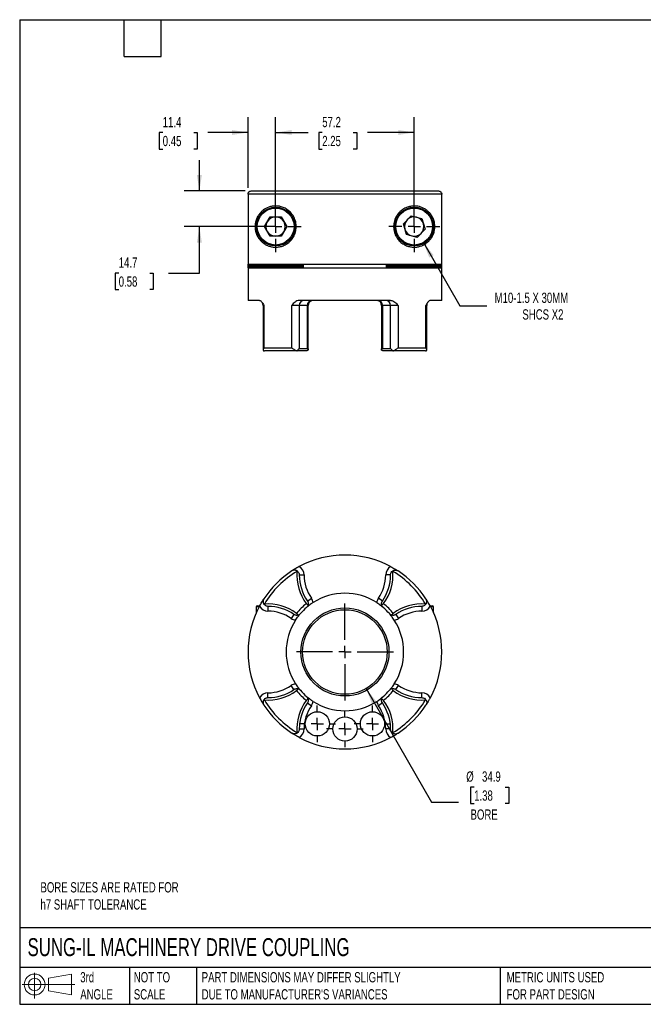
# Model space of a CAD drawing. Header units: millimetres. Extents: x 13 to 546, y 13 to 419.
# Tile 1 of 3: x 13 to 270, y 13 to 419. Entities that reach past the tile are written whole.
import ezdxf

# ---------------------------------------------------------------- set-up
doc = ezdxf.new("R2010")
doc.units = ezdxf.units.MM
doc.header["$LTSCALE"] = 2
doc.linetypes.add('SLD-Center', pattern=[19.05, 15.24, -1.27, 1.27, -1.27])
doc.linetypes.add('SLD-Solid', pattern=[0])
doc.layers.add('CENTER', color=40, linetype='SLD-Center')
doc.layers.add('SLD-DEFPOINTS', color=7, linetype='Continuous')
doc.layers.add('DIMENSIONS', color=140, linetype='SLD-Solid', lineweight=25)
doc.layers.add('TEXT', color=140, linetype='SLD-Solid', lineweight=25)
doc.styles.add('SLDTEXTSTYLE0', font='TXT', dxfattribs={"width": 0.7})
doc.dimstyles.new('SLDDIMSTYLE0', dxfattribs={"dimtxt": 4.316016, "dimasz": 6.604, "dimexe": 0, "dimexo": 0.0625, "dimgap": 1.079004, "dimtad": 0, "dimtih": 1, "dimtoh": 1, "dimdec": 1, "dimrnd": 1e-09, "dimzin": 12, "dimdsep": 46, "dimtxsty": 'SLDTEXTSTYLE0', "dimsah": 1, "dimcen": 0, "dimadec": 0, "dimazin": 3, "dimtfac": 1, "dimtdec": 1, "dimtofl": 0, "dimtmove": 0, "dimatfit": 3, "dimfxl": 0, "dimfrac": 2, "dimtolj": 1, "dimtzin": 12, "dimarcsym": 0})
doc.dimstyles.new('SLDDIMSTYLE2', dxfattribs={"dimtxt": 4.316016, "dimasz": 6.604, "dimexe": 0, "dimexo": 0.0625, "dimgap": 1.079004, "dimtad": 0, "dimtih": 1, "dimtoh": 1, "dimdec": 1, "dimrnd": 1e-09, "dimzin": 12, "dimdsep": 46, "dimtxsty": 'SLDTEXTSTYLE0', "dimsah": 1, "dimcen": 0.09, "dimadec": 0, "dimazin": 3, "dimtfac": 1, "dimtdec": 1, "dimtmove": 0, "dimatfit": 0, "dimfxl": 0, "dimfrac": 2, "dimtolj": 1, "dimtzin": 12, "dimarcsym": 0})
doc.dimstyles.new('SLDDIMSTYLE3', dxfattribs={"dimtxt": 4.316016, "dimasz": 6.604, "dimexe": 0, "dimexo": 0.0625, "dimgap": 1.079004, "dimtad": 0, "dimtih": 1, "dimtoh": 1, "dimdec": 1, "dimrnd": 1e-09, "dimzin": 12, "dimdsep": 46, "dimtxsty": 'SLDTEXTSTYLE0', "dimsah": 1, "dimcen": 0.09, "dimadec": 0, "dimazin": 3, "dimtfac": 1, "dimtdec": 1, "dimtofl": 0, "dimtmove": 0, "dimatfit": 3, "dimfxl": 0, "dimfrac": 2, "dimtolj": 1, "dimtzin": 12, "dimarcsym": 0})
doc.dimstyles.new('SLDDIMSTYLE4', dxfattribs={"dimtxt": 4.316016, "dimasz": 6.604, "dimexe": 0, "dimexo": 0.0625, "dimgap": 1.079004, "dimtad": 0, "dimtih": 1, "dimtoh": 1, "dimdec": 1, "dimrnd": 1e-09, "dimzin": 12, "dimdsep": 46, "dimtxsty": 'SLDTEXTSTYLE0', "dimsah": 1, "dimcen": 0, "dimadec": 0, "dimazin": 3, "dimtfac": 1, "dimtdec": 1, "dimtofl": 0, "dimtmove": 0, "dimatfit": 3, "dimfxl": 0, "dimfrac": 2, "dimtolj": 1, "dimtzin": 12, "dimarcsym": 0})

# ---------------------------------------------------------------- blocks, each defined once
blk = doc.blocks.new('Block11')
at = {"color": 7, "linetype": 'SLD-Solid', "lineweight": 18}
for p, q in [((5.18, 10.62), (5.18, 0)), ((10.96, 8.33), (20.35, 10.06)), ((10.96, 3.19), (10.96, 8.33)), ((20.35, 10.06), (20.35, 1.46)), ((0, 5.76), (21.75, 5.76)), ((10.96, 3.19), (20.35, 1.46))]:
    blk.add_line(p, q, dxfattribs=at)
for radius in [4.3, 2.57]:
    blk.add_circle((5.18, 5.76), radius, dxfattribs=at)
blk = doc.blocks.new('Block12')
at = {"layer": 'SLD-DEFPOINTS'}
blk.add_blockref('Block11', (0, 0), dxfattribs=at)
blk = doc.blocks.new('_D')
at = {"layer": 'DIMENSIONS'}
for p, q in [((155.68, 143), (182.75, 96.12)), ((200.29, 102.38), (198.84, 102.38)), ((198.84, 102.38), (198.84, 95.52)), ((213.12, 102.38), (214.57, 102.38)), ((214.57, 102.38), (214.57, 95.52)), ((182.75, 96.12), (193.86, 96.12)), ((198.84, 95.52), (200.29, 95.52)), ((214.57, 95.52), (213.12, 95.52))]:
    blk.add_line(p, q, dxfattribs=at)
blk.add_solid([(155.68, 143), (158.1, 136.77), (159.86, 137.79)], dxfattribs=at)
at = {"layer": 'DIMENSIONS', "char_height": 4.233, "attachment_point": 1, "style": 'SLDTEXTSTYLE0'}
for s, insert in [('%%c', (197.03, 108.81)), ('34.9', (203.55, 108.81)), ('1.38', (200.29, 100.98)), ('BORE', (198.8, 93.15))]:
    blk.add_mtext(s, dxfattribs=dict(at, insert=insert))
blk = doc.blocks.new('SW_CENTERMARKSYMBOL_0')
at = {"layer": 'CENTER', "color": 0}
for p, q in [((0, 5.08), (0, 7.54)), ((-5.08, 0), (-7.54, 0)), ((0, 0), (-2.54, 0)), ((0, 0), (0, 2.54)), ((0, 0), (0, -2.54)), ((0, 0), (2.54, 0)), ((5.08, 0), (7.54, 0)), ((0, -5.08), (0, -7.54))]:
    blk.add_line(p, q, dxfattribs=at)
blk = doc.blocks.new('SW_CENTERMARKSYMBOL_1')
at = {"layer": 'CENTER', "color": 0}
for p, q in [((0, 5.08), (0, 20.0025)), ((-5.08, 0), (-20.0025, 0)), ((0, 0), (-2.54, 0)), ((0, 0), (0, 2.54)), ((0, 0), (0, -2.54)), ((0, 0), (2.54, 0)), ((5.08, 0), (20.0025, 0)), ((0, -5.08), (0, -20.0025))]:
    blk.add_line(p, q, dxfattribs=at)
blk = doc.blocks.new('SW_CENTERMARKSYMBOL_2')
at = {"layer": 'CENTER', "color": 0}
for p, q in [((0, 5.08), (0, 7.54)), ((-5.08, 0), (-7.54, 0)), ((0, 0), (-2.54, 0)), ((0, 0), (0, 2.54)), ((0, 0), (0, -2.54)), ((0, 0), (2.54, 0)), ((5.08, 0), (7.54, 0)), ((0, -5.08), (0, -7.54))]:
    blk.add_line(p, q, dxfattribs=at)
blk = doc.blocks.new('SW_CENTERMARKSYMBOL_3')
at = {"layer": 'CENTER', "color": 0}
for p, q in [((0, 5.08), (0, 7.54)), ((-5.08, 0), (-7.54, 0)), ((0, 0), (-2.54, 0)), ((0, 0), (0, 2.54)), ((0, 0), (0, -2.54)), ((0, 0), (2.54, 0)), ((5.08, 0), (7.54, 0)), ((0, -5.08), (0, -7.54))]:
    blk.add_line(p, q, dxfattribs=at)
blk = doc.blocks.new('_D_5')
at = {"layer": 'DIMENSIONS'}
for p, q in [((118.35, 336.24), (118.35, 378.9)), ((175.55, 336.24), (175.55, 378.9)), ((118.35, 372.55), (131.73, 372.55)), ((137.58, 372.55), (136.13, 372.55)), ((136.13, 372.55), (136.13, 365.69)), ((150.4, 372.55), (151.85, 372.55)), ((151.85, 372.55), (151.85, 365.69)), ((175.55, 372.55), (156.25, 372.55)), ((136.13, 365.69), (137.58, 365.69)), ((151.85, 365.69), (150.4, 365.69))]:
    blk.add_line(p, q, dxfattribs=at)
for points in [[(118.35, 372.55), (124.95, 371.53), (124.95, 373.57)], [(175.55, 372.55), (168.94, 373.57), (168.94, 371.53)]]:
    blk.add_solid(points, dxfattribs=at)
at = {"layer": 'DIMENSIONS', "char_height": 4.233, "attachment_point": 1, "style": 'SLDTEXTSTYLE0'}
for s, insert in [('57.2', (137.58, 378.97)), ('2.25', (137.58, 371.15))]:
    blk.add_mtext(s, dxfattribs=dict(at, insert=insert))
blk = doc.blocks.new('_D_6')
at = {"layer": 'DIMENSIONS'}
for p, q in [((106.95, 349.64), (106.95, 378.9)), ((118.35, 336.24), (118.35, 378.9)), ((71.74, 372.55), (70.29, 372.55)), ((70.29, 372.55), (70.29, 365.69)), ((84.56, 372.55), (86.01, 372.55)), ((86.01, 372.55), (86.01, 365.69)), ((106.95, 372.55), (90.41, 372.55)), ((118.35, 372.55), (131.05, 372.55)), ((70.29, 365.69), (71.74, 365.69)), ((86.01, 365.69), (84.56, 365.69))]:
    blk.add_line(p, q, dxfattribs=at)
for points in [[(106.95, 372.55), (100.35, 373.57), (100.35, 371.53)], [(118.35, 372.55), (124.95, 371.53), (124.95, 373.57)]]:
    blk.add_solid(points, dxfattribs=at)
at = {"layer": 'DIMENSIONS', "char_height": 4.233, "attachment_point": 1, "style": 'SLDTEXTSTYLE0'}
for s, insert in [('11.4', (71.74, 378.97)), ('0.45', (71.74, 371.15))]:
    blk.add_mtext(s, dxfattribs=dict(at, insert=insert))
blk = doc.blocks.new('_D_7')
at = {"layer": 'DIMENSIONS'}
for p, q in [((86.88, 348.4), (86.88, 361.1)), ((105.71, 348.4), (80.53, 348.4)), ((115.81, 333.7), (80.53, 333.7)), ((86.88, 314.53), (86.88, 333.7)), ((53.57, 314.53), (52.12, 314.53)), ((52.12, 314.53), (52.12, 307.67)), ((66.4, 314.53), (67.85, 314.53)), ((67.85, 314.53), (67.85, 307.67)), ((74.18, 314.53), (86.88, 314.53)), ((52.12, 307.67), (53.57, 307.67)), ((67.85, 307.67), (66.4, 307.67))]:
    blk.add_line(p, q, dxfattribs=at)
for points in [[(86.88, 348.4), (87.9, 355.01), (85.86, 355.01)], [(86.88, 333.7), (85.86, 327.1), (87.9, 327.1)]]:
    blk.add_solid(points, dxfattribs=at)
at = {"layer": 'DIMENSIONS', "char_height": 4.233, "attachment_point": 1, "style": 'SLDTEXTSTYLE0'}
for s, insert in [('14.7', (53.57, 320.96)), ('0.58', (53.57, 313.13))]:
    blk.add_mtext(s, dxfattribs=dict(at, insert=insert))
blk = doc.blocks.new('_D_8')
at = {"layer": 'DIMENSIONS'}
for p, q in [((179.35, 327.12), (194.44, 300.97)), ((194.44, 300.97), (205.56, 300.97))]:
    blk.add_line(p, q, dxfattribs=at)
blk.add_solid([(179.35, 327.12), (181.77, 320.9), (183.53, 321.91)], dxfattribs=at)
at = {"layer": 'DIMENSIONS', "attachment_point": 1, "style": 'SLDTEXTSTYLE0'}
for s, insert, char_height in [('M10-1.5 X 30MM', (208.73, 306.43), 4.2333), ('SHCS X2', (220.2, 299.57), 4.233)]:
    blk.add_mtext(s, dxfattribs=dict(at, insert=insert, char_height=char_height))
blk = doc.blocks.new('SW_CENTERMARKSYMBOL_4')
at = {"layer": 'CENTER', "color": 0}
for p, q in [((0, 5.08), (0, 10.54)), ((-5.08, 0), (-10.54, 0)), ((0, 0), (-2.54, 0)), ((0, 0), (0, 2.54)), ((0, 0), (0, -2.54)), ((0, 0), (2.54, 0)), ((5.08, 0), (10.54, 0)), ((0, -5.08), (0, -10.54))]:
    blk.add_line(p, q, dxfattribs=at)
blk = doc.blocks.new('SW_CENTERMARKSYMBOL_5')
at = {"layer": 'CENTER', "color": 0}
for p, q in [((0, 5.08), (0, 10.54)), ((-5.08, 0), (-10.54, 0)), ((0, 0), (-2.54, 0)), ((0, 0), (0, 2.54)), ((0, 0), (0, -2.54)), ((0, 0), (2.54, 0)), ((5.08, 0), (10.54, 0)), ((0, -5.08), (0, -10.54))]:
    blk.add_line(p, q, dxfattribs=at)

msp = doc.modelspace()

# ---------------------------------------------------------------- linework, layer by layer
for p, q in [((186.94, 347.1), (106.95, 347.1)), ((106.95, 347.1), (106.95, 318.2)), ((108.25, 348.4), (185.64, 348.4)), ((186.94, 339.45), (186.94, 347.1)), ((113.73, 333.7), (116.04, 337.7)), ((116.04, 337.7), (120.66, 337.7)), ((120.66, 337.7), (122.97, 333.7)), ((171.07, 334.83), (174.28, 338.15)), ((174.28, 338.15), (178.76, 337.02)), ((186.95, 318.2), (186.95, 339.45)), ((116.04, 329.7), (113.73, 333.7)), ((122.97, 333.7), (120.66, 329.7)), ((172.34, 330.39), (171.07, 334.83)), ((178.76, 337.02), (180.03, 332.58)), ((120.66, 329.7), (116.04, 329.7)), ((176.82, 329.26), (172.34, 330.39)), ((180.03, 332.58), (176.82, 329.26)), ((106.95, 318.2), (186.95, 318.2)), ((107.06, 317.2), (107.06, 317.7)), ((129.74, 317.7), (107.06, 317.7)), ((107.06, 317.2), (129.74, 317.2)), ((129.74, 317.7), (129.74, 317.2)), ((164.15, 317.2), (164.15, 317.7)), ((186.83, 317.7), (164.15, 317.7)), ((164.15, 317.2), (186.83, 317.2)), ((186.83, 317.7), (186.83, 317.2)), ((106.95, 316.7), (106.95, 303.2)), ((106.95, 316.7), (186.95, 316.7)), ((186.95, 303.2), (186.95, 316.7)), ((111.68, 303.2), (106.95, 303.2)), ((113.17, 301.2), (113.17, 282.86)), ((113.5, 301.2), (113.17, 301.2)), ((113.5, 301.2), (113.5, 283.7)), ((125.01, 283.7), (125.01, 301.2)), ((128.11, 301.2), (125.01, 301.2)), ((165.83, 303.2), (128.07, 303.2)), ((128.11, 301.2), (128.11, 283.4)), ((131.47, 301.2), (128.11, 301.2)), ((131.47, 283.4), (131.47, 301.2)), ((131.82, 301.2), (131.47, 301.2)), ((131.82, 283.01), (131.82, 301.2)), ((133.79, 303.2), (133.09, 303.06)), ((162.07, 301.2), (162.07, 283.01)), ((162.43, 301.2), (162.07, 301.2)), ((165.79, 301.2), (162.43, 301.2)), ((162.43, 301.2), (162.43, 283.4)), ((168.88, 301.2), (165.79, 301.2)), ((165.79, 283.4), (165.79, 301.2)), ((168.88, 301.2), (168.88, 283.7)), ((180.39, 283.7), (180.39, 301.2)), ((180.72, 301.2), (180.39, 301.2)), ((180.72, 282.86), (180.72, 301.2)), ((186.95, 303.2), (182.21, 303.2)), ((113.5, 283.7), (125.01, 283.7)), ((127.16, 282.4), (113.69, 282.4)), ((131, 282.4), (127.16, 282.4)), ((128.11, 283.4), (131.47, 283.4)), ((162.43, 283.4), (165.79, 283.4)), ((166.73, 282.4), (162.89, 282.4)), ((180.21, 282.4), (166.73, 282.4)), ((168.88, 283.7), (180.39, 283.7)), ((128.11, 189.9), (130.11, 189.9)), ((165.79, 189.9), (163.79, 189.9)), ((165.79, 189.9), (165.79, 189.9)), ((131.47, 179.16), (133.11, 180.3)), ((162.43, 179.16), (160.78, 180.3)), ((110.35, 176.72), (110.35, 174.26)), ((111.53, 176.72), (110.35, 176.72)), ((110.75, 177.12), (111.74, 177.12)), ((115.17, 176.96), (115.17, 174.96)), ((178.72, 176.96), (178.72, 174.96)), ((182.15, 177.12), (183.15, 177.12)), ((183.55, 176.72), (182.36, 176.72)), ((183.55, 174.26), (183.55, 176.72)), ((125.91, 173.6), (124.77, 171.96)), ((167.98, 173.6), (169.12, 171.96)), ((125.91, 142.64), (124.77, 144.29)), ((167.98, 142.64), (169.12, 144.29)), ((115.17, 139.28), (115.17, 141.28)), ((178.72, 139.28), (178.72, 141.28)), ((131.47, 137.09), (133.11, 135.95)), ((162.43, 137.09), (160.78, 135.95)), ((128.11, 126.35), (130.11, 126.35)), ((165.79, 126.35), (163.79, 126.35))]:
    msp.add_line(p, q)
for centre, radius in [((118.35, 333.7), 8), ((175.55, 333.7), 8), ((118.35, 333.7), 7.6), ((175.55, 333.7), 7.6), ((146.95, 158.12), 18.16), ((146.95, 158.12), 17.46), ((135.56, 128.46), 5), ((146.95, 126.35), 5), ((158.33, 128.46), 5)]:
    msp.add_circle(centre, radius)
for centre, radius, start, end in [((118.35, 333.7), 4, 90, 150), ((118.35, 333.7), 4, 30, 90), ((175.55, 333.7), 4, 75.9479, 135.9479), ((175.55, 333.7), 4, 15.9479, 75.9479), ((118.35, 333.7), 4, 150, 210), ((118.35, 333.7), 4, 330, 30), ((175.55, 333.7), 4, 135.9479, 195.9479), ((175.55, 333.7), 4, 315.9479, 15.9479), ((118.35, 333.7), 4, 210, 270), ((118.35, 333.7), 4, 270, 330), ((175.55, 333.7), 4, 195.9479, 255.9479), ((175.55, 333.7), 4, 255.9479, 315.9479), ((111.17, 301.2), 2, 0, 35.3642), ((130.11, 301.2), 2, 90, 180), ((133.31, 301.37), 1.85, 96.1411, 185.0427), ((133.82, 301.2), 2, 111.4576, 180), ((160.59, 301.37), 1.85, 354.9573, 83.8589), ((160.07, 301.2), 2, 0, 68.264), ((163.79, 301.2), 2, 0, 90), ((182.72, 301.2), 2, 144.8638, 180), ((146.95, 158.12), 40, 61.8338, 118.1662), ((146.95, 158.12), 40, 123.2588, 146.7412), ((146.95, 158.12), 38.7, 120.7453, 149.2547), ((146.95, 189.9), 19.84, 175.7056, 216.5284), ((126.11, 189.9), 4, 359.9981, 60.6798), ((146.95, 189.9), 19.84, 323.4716, 4.2944), ((167.79, 189.9), 4, 119.3202, 180.0019), ((146.95, 158.12), 38.7, 30.7453, 59.2547), ((146.95, 158.12), 40, 33.2588, 56.7412), ((146.95, 189.9), 18.84, 179.9981, 214.75), ((146.95, 189.9), 16.84, 179.9981, 214.75), ((146.95, 189.9), 16.84, 325.25, 0.0019), ((146.95, 189.9), 18.84, 325.25, 0.0019), ((129.82, 178.02), 4, 6.8575, 34.75), ((146.95, 158.12), 24.25, 57.157, 122.843), ((164.07, 178.02), 4, 145.25, 173.1425), ((146.95, 158.12), 40, 151.8338, 208.1662), ((110.75, 176.72), 0.4, 90, 180), ((115.17, 178.96), 4, 209.3202, 270.0019), ((115.17, 158.12), 19.84, 53.4716, 94.2944), ((115.17, 158.12), 18.84, 55.25, 90.0019), ((115.17, 158.12), 16.84, 55.25, 90.0019), ((146.95, 158.12), 25.55, 128.6073, 141.3927), ((146.95, 158.12), 24.25, 130.7159, 139.2841), ((146.95, 158.12), 24.25, 40.7159, 49.2841), ((146.95, 158.12), 25.55, 38.6073, 51.3927), ((178.72, 158.12), 19.84, 85.7056, 126.5284), ((178.72, 158.12), 18.84, 89.9981, 124.75), ((178.72, 158.12), 16.84, 89.9981, 124.75), ((178.72, 178.96), 4, 269.9981, 330.6798), ((146.95, 158.12), 40, 331.8338, 28.1662), ((183.15, 176.72), 0.4, 0, 90), ((146.95, 158.12), 24.25, 147.157, 212.843), ((127.05, 175.25), 4, 235.25, 263.1425), ((166.84, 175.25), 4, 276.8575, 304.75), ((146.95, 158.12), 24.25, 327.157, 32.843), ((115.17, 158.12), 16.84, 269.9981, 304.75), ((115.17, 158.12), 18.84, 269.9981, 304.75), ((127.05, 141), 4, 96.8575, 124.75), ((146.95, 158.12), 24.25, 220.7159, 229.2841), ((146.95, 158.12), 24.25, 310.7159, 319.2841), ((166.84, 141), 4, 55.25, 83.1425), ((178.72, 158.12), 18.84, 235.25, 270.0019), ((178.72, 158.12), 16.84, 235.25, 270.0019), ((115.17, 137.28), 4, 89.9981, 150.6798), ((115.17, 158.12), 19.84, 265.7056, 306.5284), ((146.95, 158.12), 38.7, 210.7453, 239.2547), ((146.95, 158.12), 25.55, 218.6073, 231.3927), ((146.95, 158.12), 25.55, 308.6073, 321.3927), ((146.95, 158.12), 38.7, 300.7453, 329.2547), ((178.72, 158.12), 19.84, 233.4716, 274.2944), ((178.72, 137.28), 4, 29.3202, 90.0019), ((146.95, 158.12), 40, 213.2588, 236.7412), ((146.95, 126.35), 19.84, 143.4716, 184.2944), ((146.95, 126.35), 18.84, 145.25, 180.0019), ((146.95, 126.35), 16.84, 145.25, 180.0019), ((129.82, 138.23), 4, 325.25, 353.1425), ((146.95, 158.12), 24.25, 237.157, 302.843), ((164.07, 138.23), 4, 186.8575, 214.75), ((146.95, 126.35), 16.84, 359.9981, 34.75), ((146.95, 126.35), 18.84, 359.9981, 34.75), ((146.95, 126.35), 19.84, 355.7056, 36.5284), ((146.95, 158.12), 40, 303.2588, 326.7412), ((126.11, 126.35), 4, 299.3202, 0.0019), ((167.79, 126.35), 4, 179.9981, 240.6798), ((146.95, 158.12), 40, 241.8338, 298.1662)]:
    msp.add_arc(centre, radius, start, end)
for points, knots in [([(106.95, 347.1), (106.95, 347.28), (106.99, 347.44), (107.09, 347.68), (107.13, 347.76), (107.22, 347.9), (107.27, 347.96), (107.45, 348.14), (107.6, 348.24), (107.91, 348.37), (108.08, 348.4), (108.25, 348.4)], [0, 0, 0, 0, 0.25, 0.25, 0.375, 0.375, 0.5, 0.5, 0.75, 0.75, 1, 1, 1, 1]), ([(185.64, 348.4), (185.81, 348.4), (185.98, 348.37), (186.22, 348.27), (186.29, 348.23), (186.43, 348.14), (186.5, 348.08), (186.68, 347.9), (186.78, 347.76), (186.91, 347.45), (186.94, 347.28), (186.94, 347.1)], [0, 0, 0, 0, 0.25, 0.25, 0.375, 0.375, 0.5, 0.5, 0.75, 0.75, 1, 1, 1, 1]), ([(118.35, 342.2), (118.85, 342.2), (119.36, 342.16), (120.4, 341.97), (120.92, 341.82), (121.99, 341.41), (122.51, 341.14), (123.27, 340.64), (123.51, 340.46), (124, 340.06), (124.24, 339.84), (124.91, 339.15), (125.31, 338.63), (125.83, 337.75), (125.99, 337.43), (126.27, 336.8), (126.39, 336.47), (126.59, 335.8), (126.67, 335.45), (126.79, 334.75), (126.83, 334.39), (126.85, 333.67), (126.85, 333.32), (126.78, 332.6), (126.73, 332.25), (126.58, 331.55), (126.48, 331.21), (126.25, 330.55), (126.11, 330.22), (125.64, 329.29), (125.27, 328.73), (124.63, 327.97), (124.4, 327.73), (123.94, 327.29), (123.7, 327.09), (123.2, 326.72), (122.95, 326.55), (122.43, 326.24), (122.17, 326.11), (121.38, 325.75), (120.86, 325.57), (120.07, 325.38), (119.8, 325.33), (119.28, 325.25), (119.02, 325.23), (118.51, 325.2), (118.26, 325.2), (117.77, 325.22), (117.52, 325.24), (116.81, 325.33), (116.35, 325.43), (115.47, 325.69), (115.05, 325.86), (114.24, 326.25), (113.85, 326.48), (113.12, 326.99), (112.78, 327.27), (112.13, 327.89), (111.83, 328.23), (111.26, 328.99), (111, 329.4), (110.65, 330.09), (110.54, 330.34), (110.33, 330.85), (110.24, 331.13), (110.12, 331.57), (110.08, 331.72), (110.01, 332.03), (109.98, 332.2), (109.9, 332.69), (109.87, 333.04), (109.84, 333.76), (109.85, 334.12), (109.9, 334.64), (109.92, 334.82), (109.97, 335.15), (110, 335.31), (110.1, 335.79), (110.18, 336.08), (110.36, 336.64), (110.46, 336.9), (110.79, 337.63), (111.04, 338.07), (111.58, 338.87), (111.87, 339.22), (112.49, 339.88), (112.82, 340.18), (113.89, 341), (114.67, 341.42), (115.97, 341.88), (116.42, 342), (117.36, 342.16), (117.84, 342.2), (118.35, 342.2)], [0, 0, 0, 0, 0.03125, 0.03125, 0.0625, 0.0625, 0.09375, 0.09375, 0.109375, 0.109375, 0.125, 0.125, 0.15625, 0.15625, 0.171875, 0.171875, 0.1875, 0.1875, 0.203125, 0.203125, 0.21875, 0.21875, 0.234375, 0.234375, 0.25, 0.25, 0.265625, 0.265625, 0.28125, 0.28125, 0.3125, 0.3125, 0.328125, 0.328125, 0.34375, 0.34375, 0.359375, 0.359375, 0.375, 0.375, 0.40625, 0.40625, 0.421875, 0.421875, 0.4375, 0.4375, 0.453125, 0.453125, 0.46875, 0.46875, 0.5, 0.5, 0.53125, 0.53125, 0.5625, 0.5625, 0.59375, 0.59375, 0.625, 0.625, 0.65625, 0.65625, 0.671875, 0.671875, 0.6875, 0.6875, 0.695312, 0.695312, 0.703125, 0.703125, 0.71875, 0.71875, 0.734375, 0.734375, 0.742187, 0.742187, 0.75, 0.75, 0.765625, 0.765625, 0.78125, 0.78125, 0.8125, 0.8125, 0.84375, 0.84375, 0.875, 0.875, 0.9375, 0.9375, 0.96875, 0.96875, 1, 1, 1, 1]), ([(175.55, 342.2), (176.55, 342.2), (177.48, 342.03), (178.78, 341.58), (179.19, 341.4), (179.98, 340.97), (180.35, 340.73), (181.06, 340.19), (181.39, 339.89), (181.86, 339.4), (182.01, 339.23), (182.31, 338.86), (182.45, 338.67), (182.85, 338.07), (183.1, 337.64), (183.43, 336.91), (183.53, 336.65), (183.71, 336.09), (183.79, 335.8), (183.93, 335.16), (183.98, 334.83), (184.03, 334.31), (184.04, 334.13), (184.05, 333.77), (184.05, 333.59), (184.04, 333.23), (184.02, 333.06), (183.99, 332.71), (183.97, 332.54), (183.89, 332.04), (183.82, 331.73), (183.66, 331.14), (183.56, 330.86), (183.36, 330.35), (183.25, 330.1), (183.02, 329.64), (182.89, 329.42), (182.63, 329.01), (182.5, 328.81), (182.08, 328.24), (181.77, 327.9), (181.13, 327.28), (180.78, 326.99), (179.68, 326.23), (178.88, 325.83), (177.56, 325.43), (177.09, 325.33), (176.37, 325.24), (176.13, 325.22), (175.63, 325.2), (175.38, 325.2), (174.62, 325.24), (174.11, 325.31), (173.32, 325.5), (173.06, 325.57), (172.53, 325.75), (172.26, 325.86), (171.47, 326.22), (170.96, 326.52), (170.22, 327.08), (169.97, 327.28), (169.51, 327.72), (169.28, 327.95), (168.86, 328.44), (168.66, 328.71), (168.29, 329.27), (168.12, 329.56), (167.65, 330.49), (167.41, 331.15), (167.18, 332.19), (167.12, 332.55), (167.05, 333.26), (167.04, 333.61), (167.06, 334.33), (167.1, 334.69), (167.21, 335.4), (167.29, 335.74), (167.48, 336.42), (167.6, 336.75), (167.88, 337.39), (168.04, 337.7), (168.38, 338.29), (168.57, 338.57), (168.97, 339.11), (169.19, 339.36), (169.87, 340.06), (170.35, 340.46), (171.12, 340.97), (171.38, 341.12), (171.9, 341.39), (172.16, 341.51), (172.69, 341.71), (172.95, 341.8), (173.48, 341.95), (173.74, 342.01), (174.53, 342.16), (175.04, 342.2), (175.55, 342.2)], [0, 0, 0, 0, 0.0625, 0.0625, 0.09375, 0.09375, 0.125, 0.125, 0.15625, 0.15625, 0.171875, 0.171875, 0.1875, 0.1875, 0.21875, 0.21875, 0.234375, 0.234375, 0.25, 0.25, 0.265625, 0.265625, 0.273437, 0.273437, 0.28125, 0.28125, 0.289062, 0.289062, 0.296875, 0.296875, 0.3125, 0.3125, 0.328125, 0.328125, 0.34375, 0.34375, 0.359375, 0.359375, 0.375, 0.375, 0.40625, 0.40625, 0.4375, 0.4375, 0.5, 0.5, 0.53125, 0.53125, 0.546875, 0.546875, 0.5625, 0.5625, 0.59375, 0.59375, 0.609375, 0.609375, 0.625, 0.625, 0.65625, 0.65625, 0.671875, 0.671875, 0.6875, 0.6875, 0.703125, 0.703125, 0.71875, 0.71875, 0.75, 0.75, 0.765625, 0.765625, 0.78125, 0.78125, 0.796875, 0.796875, 0.8125, 0.8125, 0.828125, 0.828125, 0.84375, 0.84375, 0.859375, 0.859375, 0.875, 0.875, 0.90625, 0.90625, 0.921875, 0.921875, 0.9375, 0.9375, 0.953125, 0.953125, 0.96875, 0.96875, 1, 1, 1, 1]), ([(107.06, 317.7), (107.06, 317.84), (107.06, 317.97), (107.04, 318.15), (107.03, 318.2), (107.02, 318.2)], [0, 0, 0, 0, 0.5, 0.5, 1, 1, 1, 1]), ([(107.02, 316.7), (107.03, 316.7), (107.04, 316.76), (107.06, 316.94), (107.06, 317.07), (107.06, 317.2)], [0, 0, 0, 0, 0.5, 0.5, 1, 1, 1, 1]), ([(129.66, 318.2), (129.68, 318.2), (129.7, 318.15), (129.73, 317.97), (129.74, 317.84), (129.74, 317.7)], [0, 0, 0, 0, 0.5, 0.5, 1, 1, 1, 1]), ([(129.74, 317.2), (129.74, 317.07), (129.73, 316.94), (129.7, 316.76), (129.68, 316.7), (129.66, 316.7)], [0, 0, 0, 0, 0.5, 0.5, 1, 1, 1, 1]), ([(164.15, 317.7), (164.15, 317.84), (164.16, 317.97), (164.19, 318.15), (164.21, 318.2), (164.23, 318.2)], [0, 0, 0, 0, 0.5, 0.5, 1, 1, 1, 1]), ([(164.23, 316.7), (164.21, 316.7), (164.19, 316.76), (164.16, 316.94), (164.15, 317.07), (164.15, 317.2)], [0, 0, 0, 0, 0.5, 0.5, 1, 1, 1, 1]), ([(186.87, 318.2), (186.86, 318.2), (186.85, 318.15), (186.84, 317.97), (186.83, 317.84), (186.83, 317.7)], [0, 0, 0, 0, 0.5, 0.5, 1, 1, 1, 1]), ([(186.83, 317.2), (186.83, 317.07), (186.84, 316.94), (186.85, 316.76), (186.86, 316.7), (186.87, 316.7)], [0, 0, 0, 0, 0.5, 0.5, 1, 1, 1, 1]), ([(111.68, 303.2), (111.85, 303.2), (112.02, 303.14), (112.35, 302.91), (112.5, 302.75), (112.8, 302.37), (112.95, 302.15), (113.23, 301.69), (113.36, 301.45), (113.5, 301.2)], [0, 0, 0, 0, 0.25, 0.25, 0.5, 0.5, 0.75, 0.75, 1, 1, 1, 1]), ([(128.07, 303.2), (127.75, 303.2), (127.45, 303.14), (126.88, 302.91), (126.61, 302.75), (126.11, 302.37), (125.87, 302.15), (125.43, 301.69), (125.22, 301.45), (125.01, 301.2)], [0, 0, 0, 0, 0.25, 0.25, 0.5, 0.5, 0.75, 0.75, 1, 1, 1, 1]), ([(160.81, 303.05), (160.71, 303.09), (160.49, 303.18), (160.24, 303.2), (160.1, 303.2)], [0, 0, 0, 0, 0.414043, 1, 1, 1, 1]), ([(165.83, 303.2), (166.14, 303.2), (166.44, 303.14), (167.02, 302.91), (167.28, 302.75), (167.79, 302.37), (168.02, 302.15), (168.46, 301.69), (168.68, 301.45), (168.88, 301.2)], [0, 0, 0, 0, 0.25, 0.25, 0.5, 0.5, 0.75, 0.75, 1, 1, 1, 1]), ([(182.21, 303.2), (182.04, 303.2), (181.88, 303.14), (181.55, 302.91), (181.39, 302.75), (181.09, 302.37), (180.95, 302.15), (180.67, 301.69), (180.53, 301.45), (180.39, 301.2)], [0, 0, 0, 0, 0.25, 0.25, 0.5, 0.5, 0.75, 0.75, 1, 1, 1, 1]), ([(113.5, 283.7), (113.4, 283.57), (113.33, 283.43), (113.22, 283.16), (113.18, 283.03), (113.16, 282.79), (113.18, 282.68), (113.26, 282.55), (113.29, 282.51), (113.38, 282.45), (113.43, 282.43), (113.49, 282.41)], [0, 0, 0, 0, 0.25, 0.25, 0.5, 0.5, 0.75, 0.75, 0.875, 0.875, 1, 1, 1, 1]), ([(127.19, 282.41), (127.09, 282.43), (127, 282.45), (126.8, 282.51), (126.7, 282.55), (126.4, 282.68), (126.21, 282.79), (125.83, 283.03), (125.66, 283.16), (125.32, 283.43), (125.16, 283.57), (125.01, 283.7)], [0, 0, 0, 0, 0.125, 0.125, 0.25, 0.25, 0.5, 0.5, 0.75, 0.75, 1, 1, 1, 1]), ([(127.19, 282.41), (127.31, 282.54), (127.42, 282.66), (127.63, 282.89), (127.73, 282.99), (127.9, 283.18), (127.98, 283.26), (128.08, 283.37), (128.11, 283.4), (128.11, 283.4)], [0, 0, 0, 0, 0.25, 0.25, 0.5, 0.5, 0.75, 0.75, 1, 1, 1, 1]), ([(131.78, 282.73), (131.71, 282.68), (131.64, 282.64), (131.5, 282.56), (131.43, 282.53), (131.23, 282.44), (131.1, 282.4), (131, 282.4)], [0, 0, 0, 0, 0.25, 0.25, 0.5, 0.5, 1, 1, 1, 1]), ([(131.47, 283.4), (131.55, 283.4), (131.62, 283.39), (131.73, 283.32), (131.77, 283.26), (131.82, 283.14), (131.83, 283.07), (131.82, 282.91), (131.81, 282.82), (131.78, 282.73)], [0, 0, 0, 0, 0.25, 0.25, 0.5, 0.5, 0.75, 0.75, 1, 1, 1, 1]), ([(162.11, 282.73), (162.06, 282.91), (162.05, 283.08), (162.12, 283.26), (162.16, 283.32), (162.27, 283.39), (162.34, 283.4), (162.43, 283.4)], [0, 0, 0, 0, 0.5, 0.5, 0.75, 0.75, 1, 1, 1, 1]), ([(162.89, 282.4), (162.84, 282.4), (162.78, 282.41), (162.66, 282.44), (162.59, 282.47), (162.39, 282.55), (162.25, 282.63), (162.11, 282.73)], [0, 0, 0, 0, 0.25, 0.25, 0.5, 0.5, 1, 1, 1, 1]), ([(165.79, 283.4), (165.79, 283.4), (165.81, 283.37), (165.92, 283.26), (165.99, 283.18), (166.24, 282.9), (166.46, 282.67), (166.71, 282.41)], [0, 0, 0, 0, 0.25, 0.25, 0.5, 0.5, 1, 1, 1, 1]), ([(166.71, 282.41), (166.8, 282.43), (166.9, 282.45), (167.09, 282.51), (167.19, 282.55), (167.49, 282.68), (167.69, 282.79), (168.06, 283.03), (168.24, 283.16), (168.58, 283.43), (168.74, 283.57), (168.88, 283.7)], [0, 0, 0, 0, 0.125, 0.125, 0.25, 0.25, 0.5, 0.5, 0.75, 0.75, 1, 1, 1, 1]), ([(180.41, 282.41), (180.47, 282.43), (180.52, 282.45), (180.6, 282.51), (180.64, 282.55), (180.71, 282.68), (180.73, 282.79), (180.71, 283.03), (180.68, 283.16), (180.57, 283.43), (180.49, 283.57), (180.39, 283.7)], [0, 0, 0, 0, 0.125, 0.125, 0.25, 0.25, 0.5, 0.5, 0.75, 0.75, 1, 1, 1, 1]), ([(128.07, 193.39), (127.75, 193.22), (127.45, 193.05), (126.88, 192.72), (126.61, 192.57), (126.11, 192.27), (125.87, 192.12), (125.43, 191.84), (125.22, 191.71), (125.01, 191.57)], [0, 0, 0, 0, 0.25, 0.25, 0.5, 0.5, 0.75, 0.75, 1, 1, 1, 1]), ([(127.19, 191.58), (127.09, 191.64), (127, 191.69), (126.8, 191.78), (126.7, 191.81), (126.4, 191.89), (126.21, 191.91), (125.83, 191.89), (125.66, 191.86), (125.32, 191.75), (125.16, 191.67), (125.01, 191.57)], [0, 0, 0, 0, 0.125, 0.125, 0.25, 0.25, 0.5, 0.5, 0.75, 0.75, 1, 1, 1, 1]), ([(127.19, 191.58), (127.31, 191.5), (127.42, 191.41), (127.63, 191.2), (127.73, 191.08), (127.9, 190.79), (127.98, 190.63), (128.08, 190.28), (128.11, 190.09), (128.11, 189.9)], [0, 0, 0, 0, 0.25, 0.25, 0.5, 0.5, 0.75, 0.75, 1, 1, 1, 1]), ([(165.79, 189.9), (165.79, 190.09), (165.81, 190.28), (165.92, 190.63), (165.99, 190.79), (166.24, 191.22), (166.46, 191.43), (166.71, 191.58)], [0, 0, 0, 0, 0.25, 0.25, 0.5, 0.5, 1, 1, 1, 1]), ([(165.83, 193.39), (166.14, 193.22), (166.44, 193.05), (167.02, 192.72), (167.28, 192.57), (167.79, 192.27), (168.02, 192.12), (168.46, 191.84), (168.68, 191.71), (168.88, 191.57)], [0, 0, 0, 0, 0.25, 0.25, 0.5, 0.5, 0.75, 0.75, 1, 1, 1, 1]), ([(166.71, 191.58), (166.8, 191.64), (166.9, 191.69), (167.09, 191.78), (167.19, 191.81), (167.49, 191.89), (167.69, 191.91), (168.06, 191.89), (168.24, 191.86), (168.58, 191.75), (168.74, 191.67), (168.88, 191.57)], [0, 0, 0, 0, 0.125, 0.125, 0.25, 0.25, 0.5, 0.5, 0.75, 0.75, 1, 1, 1, 1]), ([(111.68, 177), (111.85, 177.32), (112.02, 177.62), (112.35, 178.19), (112.5, 178.46), (112.8, 178.96), (112.95, 179.2), (113.23, 179.64), (113.36, 179.85), (113.5, 180.06)], [0, 0, 0, 0, 0.25, 0.25, 0.5, 0.5, 0.75, 0.75, 1, 1, 1, 1]), ([(113.5, 180.06), (113.4, 179.91), (113.33, 179.76), (113.22, 179.42), (113.18, 179.24), (113.16, 178.86), (113.18, 178.67), (113.26, 178.37), (113.29, 178.27), (113.38, 178.07), (113.43, 177.98), (113.49, 177.88)], [0, 0, 0, 0, 0.25, 0.25, 0.5, 0.5, 0.75, 0.75, 0.875, 0.875, 1, 1, 1, 1]), ([(131.47, 179.16), (131.55, 179.04), (131.62, 178.91), (131.73, 178.64), (131.77, 178.5), (131.82, 178.23), (131.83, 178.1), (131.82, 177.85), (131.81, 177.73), (131.78, 177.61)], [0, 0, 0, 0, 0.25, 0.25, 0.5, 0.5, 0.75, 0.75, 1, 1, 1, 1]), ([(162.11, 177.61), (162.06, 177.84), (162.05, 178.1), (162.12, 178.5), (162.16, 178.64), (162.27, 178.9), (162.34, 179.04), (162.43, 179.16)], [0, 0, 0, 0, 0.5, 0.5, 0.75, 0.75, 1, 1, 1, 1]), ([(180.41, 177.88), (180.47, 177.98), (180.52, 178.07), (180.6, 178.27), (180.64, 178.37), (180.71, 178.67), (180.73, 178.86), (180.71, 179.24), (180.68, 179.41), (180.57, 179.75), (180.49, 179.91), (180.39, 180.06)], [0, 0, 0, 0, 0.125, 0.125, 0.25, 0.25, 0.5, 0.5, 0.75, 0.75, 1, 1, 1, 1]), ([(182.21, 177), (182.04, 177.32), (181.88, 177.62), (181.55, 178.19), (181.39, 178.46), (181.09, 178.96), (180.95, 179.2), (180.67, 179.64), (180.53, 179.85), (180.39, 180.06)], [0, 0, 0, 0, 0.25, 0.25, 0.5, 0.5, 0.75, 0.75, 1, 1, 1, 1]), ([(115.17, 176.96), (114.98, 176.96), (114.79, 176.99), (114.44, 177.09), (114.28, 177.16), (113.85, 177.42), (113.64, 177.64), (113.49, 177.88)], [0, 0, 0, 0, 0.25, 0.25, 0.5, 0.5, 1, 1, 1, 1]), ([(131.78, 177.61), (131.71, 177.62), (131.64, 177.64), (131.5, 177.69), (131.43, 177.72), (131.23, 177.84), (131.1, 177.95), (131, 178.09)], [0, 0, 0, 0, 0.25, 0.25, 0.5, 0.5, 1, 1, 1, 1]), ([(133.79, 178.5), (133.65, 178.41), (133.51, 178.31), (133.24, 178.13), (133.11, 178.04), (132.73, 177.77), (132.49, 177.6), (132.06, 177.27), (131.86, 177.11), (131.48, 176.8), (131.3, 176.65), (131.13, 176.5)], [0, 0, 0, 0, 0.125, 0.125, 0.25, 0.25, 0.5, 0.5, 0.75, 0.75, 1, 1, 1, 1]), ([(131.78, 177.61), (131.73, 177.38), (131.65, 177.17), (131.48, 176.89), (131.42, 176.81), (131.28, 176.65), (131.21, 176.57), (131.13, 176.5)], [0, 0, 0, 0, 0.5, 0.5, 0.75, 0.75, 1, 1, 1, 1]), ([(160.1, 178.5), (160.38, 178.31), (160.65, 178.13), (161.17, 177.77), (161.4, 177.6), (161.83, 177.27), (162.04, 177.11), (162.32, 176.88), (162.41, 176.8), (162.59, 176.65), (162.68, 176.58), (162.77, 176.5)], [0, 0, 0, 0, 0.25, 0.25, 0.5, 0.5, 0.75, 0.75, 0.875, 0.875, 1, 1, 1, 1]), ([(162.89, 178.09), (162.84, 178.02), (162.78, 177.96), (162.66, 177.85), (162.59, 177.8), (162.39, 177.69), (162.25, 177.64), (162.11, 177.61)], [0, 0, 0, 0, 0.25, 0.25, 0.5, 0.5, 1, 1, 1, 1]), ([(162.11, 177.61), (162.16, 177.38), (162.25, 177.17), (162.41, 176.89), (162.48, 176.81), (162.61, 176.65), (162.69, 176.57), (162.77, 176.5)], [0, 0, 0, 0, 0.5, 0.5, 0.75, 0.75, 1, 1, 1, 1]), ([(180.41, 177.88), (180.33, 177.76), (180.24, 177.65), (180.02, 177.44), (179.9, 177.34), (179.61, 177.17), (179.45, 177.09), (179.1, 176.99), (178.92, 176.96), (178.72, 176.96)], [0, 0, 0, 0, 0.25, 0.25, 0.5, 0.5, 0.75, 0.75, 1, 1, 1, 1]), ([(127.46, 173.29), (127.34, 173.26), (127.22, 173.25), (126.97, 173.24), (126.84, 173.25), (126.57, 173.3), (126.44, 173.34), (126.16, 173.45), (126.03, 173.52), (125.91, 173.6)], [0, 0, 0, 0, 0.25, 0.25, 0.5, 0.5, 0.75, 0.75, 1, 1, 1, 1]), ([(126.57, 171.28), (126.76, 171.56), (126.94, 171.83), (127.3, 172.34), (127.47, 172.58), (127.8, 173.01), (127.96, 173.21), (128.19, 173.49), (128.27, 173.59), (128.42, 173.77), (128.49, 173.85), (128.57, 173.94)], [0, 0, 0, 0, 0.25, 0.25, 0.5, 0.5, 0.75, 0.75, 0.875, 0.875, 1, 1, 1, 1]), ([(126.98, 174.07), (127.05, 174.02), (127.11, 173.96), (127.22, 173.84), (127.27, 173.77), (127.38, 173.57), (127.43, 173.43), (127.46, 173.29)], [0, 0, 0, 0, 0.25, 0.25, 0.5, 0.5, 1, 1, 1, 1]), ([(127.46, 173.29), (127.69, 173.34), (127.9, 173.42), (128.18, 173.59), (128.26, 173.65), (128.42, 173.79), (128.5, 173.86), (128.57, 173.94)], [0, 0, 0, 0, 0.5, 0.5, 0.75, 0.75, 1, 1, 1, 1]), ([(166.43, 173.29), (166.2, 173.34), (166, 173.42), (165.72, 173.59), (165.63, 173.65), (165.47, 173.79), (165.39, 173.86), (165.33, 173.94)], [0, 0, 0, 0, 0.5, 0.5, 0.75, 0.75, 1, 1, 1, 1]), ([(167.32, 171.28), (167.14, 171.56), (166.96, 171.83), (166.59, 172.34), (166.42, 172.58), (166.09, 173.01), (165.93, 173.21), (165.7, 173.49), (165.63, 173.59), (165.48, 173.77), (165.4, 173.85), (165.33, 173.94)], [0, 0, 0, 0, 0.25, 0.25, 0.5, 0.5, 0.75, 0.75, 0.875, 0.875, 1, 1, 1, 1]), ([(166.43, 173.29), (166.45, 173.36), (166.47, 173.43), (166.52, 173.57), (166.55, 173.64), (166.67, 173.84), (166.78, 173.97), (166.91, 174.07)], [0, 0, 0, 0, 0.25, 0.25, 0.5, 0.5, 1, 1, 1, 1]), ([(167.98, 173.6), (167.86, 173.52), (167.73, 173.45), (167.46, 173.34), (167.32, 173.3), (167.05, 173.25), (166.92, 173.24), (166.67, 173.25), (166.55, 173.26), (166.43, 173.29)], [0, 0, 0, 0, 0.25, 0.25, 0.5, 0.5, 0.75, 0.75, 1, 1, 1, 1]), ([(125.91, 142.64), (126.03, 142.73), (126.16, 142.8), (126.43, 142.91), (126.57, 142.95), (126.84, 142.99), (126.97, 143), (127.22, 143), (127.34, 142.98), (127.46, 142.96)], [0, 0, 0, 0, 0.25, 0.25, 0.5, 0.5, 0.75, 0.75, 1, 1, 1, 1]), ([(126.57, 144.97), (126.76, 144.69), (126.94, 144.42), (127.3, 143.9), (127.47, 143.67), (127.8, 143.24), (127.96, 143.03), (128.19, 142.75), (128.27, 142.66), (128.42, 142.48), (128.49, 142.39), (128.57, 142.3)], [0, 0, 0, 0, 0.25, 0.25, 0.5, 0.5, 0.75, 0.75, 0.875, 0.875, 1, 1, 1, 1]), ([(127.46, 142.96), (127.45, 142.89), (127.43, 142.82), (127.38, 142.68), (127.35, 142.61), (127.23, 142.41), (127.12, 142.28), (126.98, 142.18)], [0, 0, 0, 0, 0.25, 0.25, 0.5, 0.5, 1, 1, 1, 1]), ([(127.46, 142.96), (127.69, 142.91), (127.9, 142.82), (128.18, 142.66), (128.26, 142.59), (128.42, 142.46), (128.5, 142.38), (128.57, 142.3)], [0, 0, 0, 0, 0.5, 0.5, 0.75, 0.75, 1, 1, 1, 1]), ([(167.32, 144.97), (167.14, 144.69), (166.96, 144.42), (166.59, 143.9), (166.42, 143.67), (166.09, 143.24), (165.93, 143.03), (165.7, 142.75), (165.63, 142.66), (165.48, 142.48), (165.4, 142.39), (165.33, 142.3)], [0, 0, 0, 0, 0.25, 0.25, 0.5, 0.5, 0.75, 0.75, 0.875, 0.875, 1, 1, 1, 1]), ([(166.43, 142.96), (166.2, 142.91), (166, 142.82), (165.72, 142.66), (165.63, 142.59), (165.47, 142.46), (165.39, 142.38), (165.33, 142.3)], [0, 0, 0, 0, 0.5, 0.5, 0.75, 0.75, 1, 1, 1, 1]), ([(166.43, 142.96), (166.55, 142.98), (166.67, 143), (166.92, 143), (167.05, 142.99), (167.32, 142.95), (167.46, 142.91), (167.73, 142.8), (167.86, 142.73), (167.98, 142.64)], [0, 0, 0, 0, 0.25, 0.25, 0.5, 0.5, 0.75, 0.75, 1, 1, 1, 1]), ([(166.91, 142.18), (166.84, 142.23), (166.78, 142.29), (166.67, 142.41), (166.63, 142.48), (166.51, 142.68), (166.46, 142.82), (166.43, 142.96)], [0, 0, 0, 0, 0.25, 0.25, 0.5, 0.5, 1, 1, 1, 1]), ([(111.68, 139.24), (111.85, 138.93), (112.02, 138.63), (112.35, 138.05), (112.5, 137.79), (112.8, 137.28), (112.95, 137.05), (113.23, 136.61), (113.36, 136.39), (113.5, 136.19)], [0, 0, 0, 0, 0.25, 0.25, 0.5, 0.5, 0.75, 0.75, 1, 1, 1, 1]), ([(113.49, 138.36), (113.43, 138.27), (113.38, 138.17), (113.29, 137.98), (113.26, 137.88), (113.18, 137.58), (113.16, 137.38), (113.18, 137.01), (113.21, 136.83), (113.33, 136.49), (113.4, 136.33), (113.5, 136.19)], [0, 0, 0, 0, 0.125, 0.125, 0.25, 0.25, 0.5, 0.5, 0.75, 0.75, 1, 1, 1, 1]), ([(113.49, 138.36), (113.57, 138.48), (113.66, 138.6), (113.87, 138.81), (113.99, 138.91), (114.28, 139.08), (114.44, 139.15), (114.79, 139.26), (114.98, 139.28), (115.17, 139.28)], [0, 0, 0, 0, 0.25, 0.25, 0.5, 0.5, 0.75, 0.75, 1, 1, 1, 1]), ([(131, 138.16), (131.05, 138.23), (131.11, 138.29), (131.23, 138.4), (131.3, 138.44), (131.5, 138.56), (131.64, 138.61), (131.78, 138.64)], [0, 0, 0, 0, 0.25, 0.25, 0.5, 0.5, 1, 1, 1, 1]), ([(131.78, 138.64), (131.73, 138.87), (131.65, 139.07), (131.48, 139.35), (131.42, 139.44), (131.28, 139.6), (131.21, 139.68), (131.13, 139.74)], [0, 0, 0, 0, 0.5, 0.5, 0.75, 0.75, 1, 1, 1, 1]), ([(133.79, 137.75), (133.65, 137.84), (133.51, 137.93), (133.24, 138.12), (133.11, 138.21), (132.73, 138.48), (132.49, 138.65), (131.84, 139.15), (131.48, 139.44), (131.13, 139.74)], [0, 0, 0, 0, 0.125, 0.125, 0.25, 0.25, 0.5, 0.5, 1, 1, 1, 1]), ([(131.78, 138.64), (131.81, 138.52), (131.82, 138.4), (131.83, 138.15), (131.82, 138.02), (131.77, 137.75), (131.73, 137.61), (131.62, 137.34), (131.55, 137.21), (131.47, 137.09)], [0, 0, 0, 0, 0.25, 0.25, 0.5, 0.5, 0.75, 0.75, 1, 1, 1, 1]), ([(160.1, 137.75), (160.38, 137.93), (160.65, 138.11), (161.17, 138.48), (161.4, 138.65), (161.83, 138.98), (162.04, 139.14), (162.32, 139.37), (162.41, 139.44), (162.59, 139.59), (162.68, 139.67), (162.77, 139.74)], [0, 0, 0, 0, 0.25, 0.25, 0.5, 0.5, 0.75, 0.75, 0.875, 0.875, 1, 1, 1, 1]), ([(162.43, 137.09), (162.34, 137.21), (162.27, 137.34), (162.16, 137.61), (162.12, 137.75), (162.08, 138.02), (162.07, 138.15), (162.07, 138.4), (162.09, 138.52), (162.11, 138.64)], [0, 0, 0, 0, 0.25, 0.25, 0.5, 0.5, 0.75, 0.75, 1, 1, 1, 1]), ([(162.11, 138.64), (162.16, 138.87), (162.25, 139.07), (162.41, 139.35), (162.48, 139.44), (162.61, 139.6), (162.69, 139.68), (162.77, 139.74)], [0, 0, 0, 0, 0.5, 0.5, 0.75, 0.75, 1, 1, 1, 1]), ([(162.11, 138.64), (162.18, 138.62), (162.25, 138.6), (162.39, 138.55), (162.46, 138.52), (162.66, 138.4), (162.79, 138.29), (162.89, 138.16)], [0, 0, 0, 0, 0.25, 0.25, 0.5, 0.5, 1, 1, 1, 1]), ([(178.72, 139.28), (178.91, 139.28), (179.1, 139.26), (179.45, 139.15), (179.61, 139.08), (180.04, 138.83), (180.25, 138.61), (180.41, 138.36)], [0, 0, 0, 0, 0.25, 0.25, 0.5, 0.5, 1, 1, 1, 1]), ([(180.41, 138.36), (180.47, 138.27), (180.52, 138.17), (180.6, 137.98), (180.64, 137.88), (180.71, 137.58), (180.73, 137.38), (180.71, 137.01), (180.68, 136.83), (180.57, 136.49), (180.49, 136.33), (180.39, 136.19)], [0, 0, 0, 0, 0.125, 0.125, 0.25, 0.25, 0.5, 0.5, 0.75, 0.75, 1, 1, 1, 1]), ([(182.21, 139.24), (182.11, 139.06), (182.02, 138.88), (181.82, 138.53), (181.72, 138.36), (181.44, 137.87), (181.26, 137.57), (181.09, 137.28)], [0, 0, 0, 0, 0.25, 0.25, 0.5, 0.5, 1, 1, 1, 1]), ([(128.11, 126.35), (128.11, 126.16), (128.08, 125.97), (127.98, 125.62), (127.91, 125.46), (127.65, 125.03), (127.43, 124.82), (127.19, 124.67)], [0, 0, 0, 0, 0.25, 0.25, 0.5, 0.5, 1, 1, 1, 1]), ([(166.71, 124.67), (166.59, 124.74), (166.47, 124.83), (166.26, 125.05), (166.16, 125.17), (165.99, 125.46), (165.92, 125.62), (165.82, 125.97), (165.79, 126.16), (165.79, 126.35)], [0, 0, 0, 0, 0.25, 0.25, 0.5, 0.5, 0.75, 0.75, 1, 1, 1, 1]), ([(127.19, 124.67), (127.09, 124.6), (127, 124.55), (126.8, 124.47), (126.7, 124.44), (126.4, 124.36), (126.21, 124.34), (125.83, 124.36), (125.66, 124.39), (125.32, 124.5), (125.16, 124.58), (125.01, 124.68)], [0, 0, 0, 0, 0.125, 0.125, 0.25, 0.25, 0.5, 0.5, 0.75, 0.75, 1, 1, 1, 1]), ([(128.07, 122.86), (127.75, 123.03), (127.45, 123.19), (126.88, 123.52), (126.61, 123.68), (126.11, 123.98), (125.87, 124.12), (125.43, 124.4), (125.22, 124.54), (125.01, 124.68)], [0, 0, 0, 0, 0.25, 0.25, 0.5, 0.5, 0.75, 0.75, 1, 1, 1, 1]), ([(165.83, 122.86), (166.14, 123.03), (166.44, 123.19), (167.02, 123.52), (167.28, 123.68), (167.79, 123.98), (168.02, 124.12), (168.46, 124.4), (168.68, 124.54), (168.88, 124.68)], [0, 0, 0, 0, 0.25, 0.25, 0.5, 0.5, 0.75, 0.75, 1, 1, 1, 1]), ([(166.71, 124.67), (166.8, 124.6), (166.9, 124.55), (167.09, 124.47), (167.19, 124.44), (167.49, 124.36), (167.69, 124.34), (168.06, 124.36), (168.24, 124.39), (168.58, 124.5), (168.74, 124.58), (168.88, 124.68)], [0, 0, 0, 0, 0.125, 0.125, 0.25, 0.25, 0.5, 0.5, 0.75, 0.75, 1, 1, 1, 1])]:
    msp.add_open_spline(points, degree=3, knots=knots)
for points in [[(186.95, 339.45), (186.95, 339.45), (186.94, 339.45), (186.94, 339.45)], [(113.49, 282.41), (113.55, 282.41), (113.62, 282.4), (113.69, 282.4)], [(127.16, 282.4), (127.17, 282.4), (127.18, 282.41), (127.19, 282.41)], [(166.71, 282.41), (166.72, 282.41), (166.73, 282.4), (166.73, 282.4)], [(180.21, 282.4), (180.27, 282.4), (180.34, 282.41), (180.41, 282.41)], [(127.16, 191.38), (127.17, 191.45), (127.18, 191.52), (127.19, 191.58)], [(166.71, 191.58), (166.72, 191.52), (166.73, 191.45), (166.73, 191.38)], [(113.49, 177.88), (113.55, 177.89), (113.62, 177.9), (113.69, 177.91)], [(180.21, 177.91), (180.27, 177.9), (180.34, 177.89), (180.41, 177.88)], [(113.69, 138.34), (113.62, 138.34), (113.55, 138.35), (113.49, 138.36)], [(180.41, 138.36), (180.34, 138.35), (180.27, 138.34), (180.21, 138.34)], [(181.09, 137.28), (180.85, 136.88), (180.62, 136.53), (180.39, 136.19)], [(127.19, 124.67), (127.18, 124.73), (127.17, 124.8), (127.16, 124.86)], [(166.73, 124.86), (166.73, 124.8), (166.72, 124.73), (166.71, 124.67)]]:
    msp.add_open_spline(points, degree=3)
at = {"layer": 'TEXT'}
for p, q in [((12.7, 419.1), (546.1, 419.1)), ((12.7, 419.1), (12.7, 12.7)), ((55.88, 403.86), (55.88, 419.1)), ((71.12, 403.86), (71.12, 419.1)), ((55.88, 403.86), (71.12, 403.86)), ((546.1, 44.25), (12.7, 44.25)), ((546.1, 27.94), (12.7, 27.94)), ((58.09, 27.94), (58.09, 12.7)), ((85.67, 27.94), (85.67, 12.7)), ((210.97, 27.94), (210.97, 12.7)), ((12.7, 12.7), (546.1, 12.7))]:
    msp.add_line(p, q, dxfattribs=at)

# ---------------------------------------------------------------- block references
at = {"layer": 'CENTER'}
for name, p in [('SW_CENTERMARKSYMBOL_5', (118.35, 333.7)), ('SW_CENTERMARKSYMBOL_4', (175.55, 333.7)), ('SW_CENTERMARKSYMBOL_1', (146.95, 158.12)), ('SW_CENTERMARKSYMBOL_3', (135.56, 128.46)), ('SW_CENTERMARKSYMBOL_2', (158.33, 128.46)), ('SW_CENTERMARKSYMBOL_0', (146.95, 126.35))]:
    msp.add_blockref(name, p, dxfattribs=at)
at = {"layer": 'SLD-DEFPOINTS'}
msp.add_blockref('Block12', (13.68, 15.11), dxfattribs=at)

# ---------------------------------------------------------------- texts
at = {"layer": 'TEXT', "attachment_point": 1, "style": 'SLDTEXTSTYLE0'}
for s, insert, char_height in [('BORE SIZES ARE RATED FOR^Jh7 SHAFT TOLERANCE', (21.28, 63.1), 4.2333), ('SUNG-IL MACHINERY DRIVE COUPLING', (15.93, 40), 7.4083), ('3rd^JANGLE', (37.7, 25.99), 4.233), ('NOT TO^JSCALE', (59.81, 25.99), 4.2333), ("PART DIMENSIONS MAY DIFFER SLIGHTLY ^JDUE TO MANUFACTURER'S VARIANCES", (87.83, 25.99), 4.2333), ('METRIC UNITS USED ^JFOR PART DESIGN', (213.71, 25.99), 4.2333)]:
    msp.add_mtext(s, dxfattribs=dict(at, insert=insert, char_height=char_height))

# ---------------------------------------------------------------- dimensions: what is measured, and where the dimension line sits
at = {"layer": 'DIMENSIONS'}
for base, p2, angle, dimstyle, picture, middle in [((106.95, 372.55), (106.95, 347.1), 0, 'SLDDIMSTYLE2', '_D_6', (78.15, 372.55)), ((175.55, 372.55), (175.55, 333.7), 0, 'SLDDIMSTYLE3', '_D_5', (143.99, 372.55)), ((86.88, 348.4), (108.25, 348.4), 90, 'SLDDIMSTYLE2', '_D_7', (86.88, 314.53))]:
    dim = msp.add_linear_dim(base=base, p1=(118.35, 333.7), p2=p2, angle=angle, dimstyle=dimstyle, dxfattribs=at)
    dim.commit()
    dim.dimension.update_dxf_attribs({"geometry": picture, "text_midpoint": middle, "dimtype": 160})
dim = msp.add_diameter_dim_2p(p1=(171.75, 340.29), p2=(179.35, 327.12), text='M10-1.5 X 30MM\\PSHCS X2', dimstyle='SLDDIMSTYLE4', override={"dimpost": '<>'}, dxfattribs=at)
dim.commit()
dim.dimension.update_dxf_attribs({"geometry": '_D_8', "text_midpoint": (232.86, 300.97), "dimtype": 163})
dim = msp.add_diameter_dim_2p(p1=(138.22, 173.25), p2=(155.68, 143), text='<>\\PBORE', dimstyle='SLDDIMSTYLE0', dxfattribs=at)
dim.commit()
dim.dimension.update_dxf_attribs({"geometry": '_D', "text_midpoint": (206.71, 98.35), "dimtype": 163})

doc.saveas('drawing.dxf')
